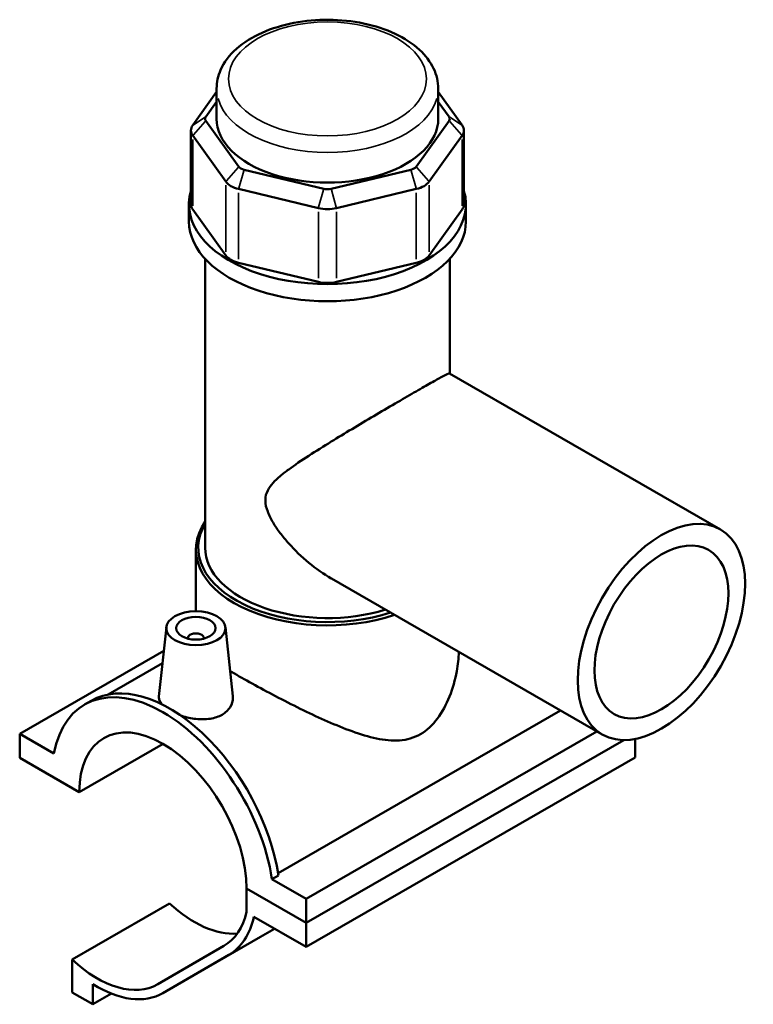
# Model space of a CAD drawing. Header units: inches. Extents: x 0.1 to 46.5, y -0.2 to 46.7.
# Tile 6 of 6: x 39.1 to 46.5, y 36.8 to 46.7. Entities that reach past the tile are written whole.
import ezdxf

# ---------------------------------------------------------------- set-up
doc = ezdxf.new("R2010")
doc.units = ezdxf.units.IN
doc.header["$MEASUREMENT"] = 0
doc.layers.add('Visible (ANSI)', color=7, linetype='Continuous', lineweight=50)
doc.layers.add('Visible Narrow (ANSI)', color=7, linetype='Continuous', lineweight=35)

msp = doc.modelspace()

# ---------------------------------------------------------------- linework, layer by layer
at = {"layer": 'Visible (ANSI)'}
for p, q in [((41.0914, 45.6767), (41.0914, 45.9788)), ((43.3061, 45.6767), (43.3061, 45.9788)), ((41.0914, 45.9455), (40.852, 45.6127)), ((43.5454, 45.6127), (43.3061, 45.9455)), ((40.9832, 45.6975), (41.0914, 45.8479)), ((43.3061, 45.8479), (43.4142, 45.6975)), ((41.3136, 45.1965), (40.9832, 45.6558)), ((43.4142, 45.6558), (43.0838, 45.1965)), ((40.834, 45.5606), (40.834, 44.8219)), ((40.852, 45.5084), (41.1824, 45.0491)), ((43.215, 45.0491), (43.5454, 45.5084)), ((43.5634, 45.5606), (43.5634, 44.8219)), ((42.1625, 44.9767), (41.3648, 45.167)), ((43.0326, 45.167), (42.2349, 44.9767)), ((41.3105, 44.9754), (42.1082, 44.7851)), ((42.2893, 44.7851), (43.0869, 44.9754)), ((40.8145, 44.651), (40.8145, 44.8219)), ((43.5829, 44.651), (43.5829, 44.8219)), ((41.1824, 44.3104), (40.852, 44.7698)), ((43.5454, 44.7698), (43.215, 44.3104)), ((40.9769, 41.3904), (40.9769, 44.2764)), ((42.1082, 44.0464), (41.3105, 44.2367)), ((43.0869, 44.2367), (42.2893, 44.0464)), ((43.4205, 43.1318), (43.4205, 44.2764)), ((43.4199, 43.1322), (46.1266, 41.5734)), ((40.8837, 40.7555), (40.8837, 41.371)), ((42.2391, 41.0817), (44.9459, 39.523)), ((40.5888, 40.5959), (40.5144, 39.9026)), ((41.1782, 40.5959), (41.2521, 39.9071)), ((40.8047, 40.4816), (40.8047, 40.4889)), ((40.9622, 40.4816), (40.9622, 40.4889)), ((39.1228, 39.5297), (40.5634, 40.3593)), ((40.5501, 40.2354), (40.0078, 39.9231)), ((39.7718, 39.8227), (39.8376, 39.8606)), ((41.7061, 38.139), (44.5276, 39.7638)), ((39.4653, 39.3324), (39.1228, 39.5297)), ((39.1228, 39.5297), (39.1228, 39.2895)), ((41.9866, 37.8805), (44.8923, 39.5538)), ((41.9866, 37.6403), (45.1598, 39.4677)), ((41.9866, 37.6403), (45.1598, 39.4677)), ((45.2746, 39.4788), (45.2746, 39.2936)), ((39.7181, 38.9466), (40.5565, 39.4294)), ((39.1228, 39.2895), (39.7181, 38.9466)), ((41.9866, 37.4001), (45.2746, 39.2936)), ((41.7098, 38.1156), (41.6441, 38.0778)), ((41.9866, 37.8805), (41.6441, 38.0778)), ((41.3912, 37.9832), (41.9866, 37.6403)), ((41.9866, 37.6403), (41.3912, 37.9832)), ((41.3912, 37.9832), (41.3912, 37.7525)), ((39.6457, 37.2737), (40.6205, 37.835)), ((41.9866, 37.6403), (41.9866, 37.8805)), ((41.4636, 37.7013), (41.9866, 37.4001)), ((41.9866, 37.4001), (41.9866, 37.6403)), ((40.5534, 36.9385), (41.5282, 37.4999)), ((41.5295, 37.5006), (41.6702, 37.5823)), ((41.1626, 37.4104), (40.5035, 37.0279)), ((40.5547, 36.9393), (41.2138, 37.3217)), ((39.6457, 37.2737), (39.6457, 36.9463)), ((39.8535, 36.8267), (39.8535, 37.0285)), ((39.6457, 36.9463), (39.8535, 36.8267)), ((39.8535, 36.8267), (40.0389, 36.9335))]:
    msp.add_line(p, q, dxfattribs=at)
for centre, major_axis, ratio, start_param, end_param in [((41.0706, 45.6767), (-0.0946, 0), 0.575862, 5.890486, 6.675884), ((42.1987, 45.6767), (-1.1074, 0), 0.575862, 0, 3.141593), ((43.3268, 45.6767), (0.0946, 0), 0.575862, 5.890486, 6.675884), ((41.0706, 45.5606), (-0.2366, 0), 0.575862, 5.890486, 6.675884), ((43.3268, 45.5606), (0.2366, 0), 0.575862, 5.890486, 6.675884), ((41.401, 45.2173), (-0.0946, 0), 0.575862, 0.392699, 1.178097), ((42.9964, 45.2173), (0.0946, 0), 0.575862, 5.105088, 5.890486), ((41.401, 45.1012), (0.2366, 0), 0.575862, 3.534292, 4.31969), ((42.1987, 45.027), (-0.0946, 0), 0.575862, 1.178097, 1.963495), ((42.9964, 45.1012), (0.2366, 0), 0.575862, 5.105088, 5.890486), ((42.1987, 44.8219), (-1.3842, 0), 0.575862, 6.115154, 9.59281), ((41.0706, 44.8219), (-0.2366, 0), 0.575862, 0, 0.392699), ((42.1987, 44.911), (0.2366, 0), 0.575862, 4.31969, 5.105088), ((43.3268, 44.8219), (0.2366, 0), 0.575862, 5.890486, 6.283185), ((42.1987, 44.651), (-1.3842, 0), 0.575862, 0, 3.141593), ((41.401, 44.3626), (-0.2366, 0), 0.575862, 0.392699, 1.178097), ((42.9964, 44.3626), (0.2366, 0), 0.575862, 5.105088, 5.890486), ((42.1987, 44.1723), (-0.2366, 0), 0.575862, 1.178097, 1.963495), ((42.1987, 41.371), (-1.315, 0), 0.575862, 5.904495, 8.388286), ((42.1987, 41.3904), (-1.2913, 0), 0.575862, 5.953595, 8.364522), ((42.1987, 41.3904), (-1.2218, 0), 0.575862, 0, 2.065258), ((40.8835, 40.4889), (-0.0787, 0), 0.575862, 2.972903, 6.451874), ((40.5547, 38.4633), (-0.7829, 1.3595), 0.578093, 4.118597, 6.880845), ((40.6204, 38.5012), (-0.7829, 1.3595), 0.578093, 4.118597, 6.283185), ((40.5547, 38.4633), (-0.5904, 1.0252), 0.578093, 3.930588, 7.068853), ((40.8704, 38.6422), (0.6067, -1.0536), 0.578093, 5.204817, 6.018037), ((40.5547, 38.4633), (0.6067, -1.0536), 0.578093, 0.001934, 0.554838), ((40.5547, 38.4633), (0.6578, -1.1423), 0.578093, 0.001934, 0.564087), ((40.8704, 38.6422), (0.6578, -1.1423), 0.578093, 0, 0.001934), ((39.8956, 38.0808), (0.6067, -1.0536), 0.578093, 5.204817, 6.285119), ((39.8956, 38.0808), (0.6578, -1.1423), 0.578093, 5.454517, 6.285119)]:
    msp.add_ellipse(centre, major_axis=major_axis, ratio=ratio, start_param=start_param, end_param=end_param, dxfattribs=at)
for centre, major_axis, ratio in [((45.5363, 40.5482), (0.5904, 1.0252), 0.578093), ((45.5363, 40.5482), (0.4723, 0.8202), 0.578093), ((40.8835, 40.5855), (0.2953, 0), 0.575862), ((40.8835, 40.5855), (0.1969, 0), 0.575862)]:
    msp.add_ellipse(centre, major_axis=major_axis, ratio=ratio, dxfattribs=at)
for points, knots in [([(43.3061, 45.9788), (43.3061, 46.0476), (43.2898, 46.1161), (43.2272, 46.2483), (43.1787, 46.3111), (43.0512, 46.4292), (42.9686, 46.4827), (42.7799, 46.5717), (42.6729, 46.6065), (42.4476, 46.6535), (42.3295, 46.6658), (42.0934, 46.6674), (41.9755, 46.6568), (41.75, 46.6135), (41.6426, 46.5806), (41.4482, 46.4941), (41.3613, 46.4403), (41.2202, 46.3148), (41.165, 46.2432), (41.1051, 46.1051), (41.0914, 46.0421), (41.0914, 45.9788)], [0.785398, 0.785398, 0.785398, 0.785398, 1.051712, 1.051712, 1.341911, 1.341911, 1.670164, 1.670164, 2.008569, 2.008569, 2.344358, 2.344358, 2.678596, 2.678596, 3.014179, 3.014179, 3.352516, 3.352516, 3.682177, 3.682177, 3.926991, 3.926991, 3.926991, 3.926991]), ([(42.2391, 41.0817), (42.2383, 41.0821), (42.2376, 41.0826), (42.16, 41.1274), (42.084, 41.1806), (41.9402, 41.2994), (41.8723, 41.3649), (41.781, 41.4674), (41.7525, 41.502), (41.7, 41.5721), (41.6759, 41.6074), (41.6335, 41.6788), (41.6152, 41.7146), (41.5875, 41.7879), (41.578, 41.8252), (41.578, 41.903), (41.5875, 41.9339), (41.6152, 41.9892), (41.6335, 42.0136), (41.6759, 42.0607), (41.7, 42.0832), (41.7525, 42.1279), (41.781, 42.15), (41.8723, 42.2174), (41.9402, 42.2631), (42.084, 42.3562), (42.16, 42.4036), (42.3023, 42.491), (42.3723, 42.5334), (42.5161, 42.6197), (42.5899, 42.6635), (42.735, 42.7492), (42.8066, 42.7911), (42.9418, 42.87), (43.0054, 42.9069), (43.1199, 42.9728), (43.172, 43.0026), (43.2617, 43.0532), (43.2993, 43.0741), (43.3589, 43.1063), (43.3809, 43.1176), (43.4102, 43.1311), (43.4177, 43.1334), (43.4199, 43.1322)], [7.830409, 7.830409, 7.830409, 7.830409, 7.83738, 7.83738, 8.5628, 8.5628, 9.288219, 9.288219, 9.650928, 9.650928, 10.013638, 10.013638, 10.376347, 10.376347, 10.739057, 10.739057, 11.101767, 11.101767, 11.464476, 11.464476, 11.827186, 11.827186, 12.189895, 12.189895, 12.915315, 12.915315, 13.640734, 13.640734, 14.257697, 14.257697, 14.87466, 14.87466, 15.491623, 15.491623, 16.108586, 16.108586, 16.725548, 16.725548, 17.342511, 17.342511, 17.959474, 17.959474, 18.569466, 18.569466, 18.569466, 18.569466]), ([(43.5122, 40.3485), (43.5093, 40.2854), (43.5021, 40.2208), (43.4744, 40.0702), (43.4506, 39.9844), (43.3867, 39.8231), (43.3467, 39.7476), (43.2504, 39.6181), (43.1939, 39.5643), (43.0632, 39.4891), (42.993, 39.4699), (42.846, 39.4593), (42.769, 39.4674), (42.6103, 39.5005), (42.5285, 39.5254), (42.3634, 39.5845), (42.2801, 39.6186), (42.1212, 39.6883), (42.0398, 39.7263), (41.875, 39.8064), (41.7916, 39.8486), (41.6289, 39.9332), (41.5495, 39.9756), (41.4006, 40.0571), (41.331, 40.0962), (41.254, 40.1405), (41.2395, 40.1489), (41.2252, 40.1572)], [8.352373, 8.352373, 8.352373, 8.352373, 8.879208, 8.879208, 9.583283, 9.583283, 10.287357, 10.287357, 10.991431, 10.991431, 11.695505, 11.695505, 12.39958, 12.39958, 13.103654, 13.103654, 13.807728, 13.807728, 14.477583, 14.477583, 15.147438, 15.147438, 15.817292, 15.817292, 16.487147, 16.487147, 16.647237, 16.647237, 16.647237, 16.647237]), ([(40.5415, 39.8259), (40.5234, 39.848), (40.5144, 39.8708), (40.5139, 39.8956), (40.5141, 39.8991), (40.5145, 39.9026)], [4.6257735, 4.6257735, 4.6257735, 4.6257735, 4.970553, 4.970553, 5.0263357, 5.0263357, 5.0263357, 5.0263357]), ([(41.252, 39.9071), (41.2526, 39.9018), (41.2529, 39.8965), (41.2534, 39.8599), (41.2446, 39.8263), (41.2075, 39.7666), (41.1792, 39.7405), (41.1462, 39.7215)], [7.751767, 7.751767, 7.751767, 7.751767, 7.8114163, 7.8114163, 8.167003, 8.167003, 8.5225898, 8.5225898, 8.5225898, 8.5225898]), ([(41.1462, 39.7215), (41.1132, 39.7025), (41.0714, 39.6882), (40.9801, 39.674), (40.9306, 39.674), (40.8381, 39.6838), (40.7888, 39.6942), (40.7401, 39.7097), (40.7369, 39.7107), (40.7336, 39.7118)], [2.840863, 2.840863, 2.840863, 2.840863, 3.19645, 3.19645, 3.552037, 3.552037, 3.906666, 3.906666, 3.932347, 3.932347, 3.932347, 3.932347])]:
    msp.add_open_spline(points, degree=3, knots=knots, dxfattribs=at)
at = {"layer": 'Visible Narrow (ANSI)'}
for p, q in [((40.9766, 45.6933), (40.8586, 45.617)), ((43.4208, 45.6933), (43.5388, 45.617)), ((40.9766, 45.6484), (40.8586, 45.5158)), ((43.4208, 45.6484), (43.5388, 45.5158)), ((40.852, 44.8067), (40.852, 45.4715)), ((43.5454, 45.4715), (43.5454, 44.8067)), ((41.307, 45.1891), (41.189, 45.0565)), ((43.0904, 45.1891), (43.2084, 45.0565)), ((41.3621, 45.1574), (41.3132, 44.9849)), ((43.0353, 45.1574), (43.0842, 44.9849)), ((41.1824, 45.0122), (41.1824, 44.3474)), ((43.215, 44.3474), (43.215, 45.0122)), ((41.3105, 44.2736), (41.3105, 44.9384)), ((42.1598, 44.9671), (42.1109, 44.7947)), ((42.2376, 44.9671), (42.2865, 44.7947)), ((43.0869, 44.9384), (43.0869, 44.2736)), ((42.1082, 44.7482), (42.1082, 44.0833)), ((42.2893, 44.0833), (42.2893, 44.7482)), ((41.2365, 37.3348), (41.6455, 37.5704)), ((40.6034, 36.9673), (41.4807, 37.4725))]:
    msp.add_line(p, q, dxfattribs=at)
msp.add_ellipse((42.1987, 46.0755), major_axis=(0.989, 0), ratio=0.575862, dxfattribs=at)
msp.add_ellipse((42.1987, 45.9788), major_axis=(-1.1074, 0), ratio=0.575862, start_param=0.15708, end_param=2.984513, dxfattribs=at)

doc.saveas('drawing.dxf')
